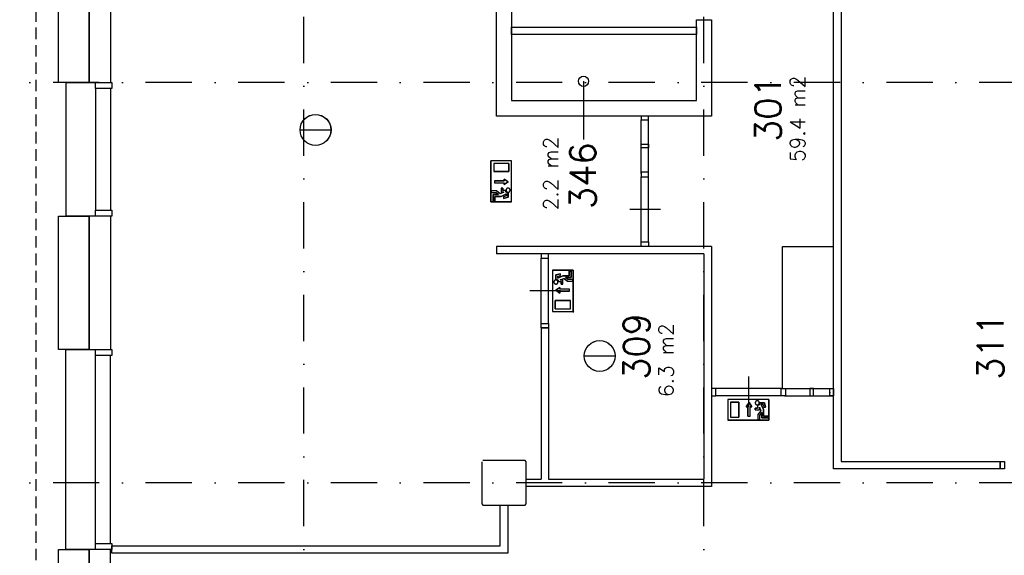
# Model space of a CAD drawing. Header units: millimetres. Extents: x 3852 to 113736, y 134382 to 211102.
# Tile 3 of 14: x 14653 to 27945, y 164895 to 172122. Entities that reach past the tile are written whole.
import ezdxf

# ---------------------------------------------------------------- set-up
doc = ezdxf.new("R2010")
doc.units = ezdxf.units.MM
doc.header["$LTSCALE"] = 100
doc.linetypes.add('B0302', pattern=[12.5, 6.25, -3.125, 0, -3.125])
doc.linetypes.add('B0701', pattern=[2.34375, 1.5625, -0.78125])
for name, color, linetype in [('Bouwkundig', 253, 'Continuous'), ('Bouwkundig tekst', 252, 'Continuous'), ('Stramien', 252, 'B0302')]:
    doc.layers.add(name, color=color, linetype=linetype)
doc.styles.add('bouwk tekst', font='romans.shx')
doc.styles.get("Standard").update_dxf_attribs({"font": 'romans.shx'})

msp = doc.modelspace()

# ---------------------------------------------------------------- linework, layer by layer
msp.add_line((29591, 171273), (27823, 171273))
at = {"layer": 'Bouwkundig', "linetype": 'Continuous'}
for p, q in [((15277, 171273), (15677, 171273)), ((15277, 171273), (15277, 169473)), ((22264, 171291), (22264, 170506)), ((15677, 171193), (15677, 169553)), ((15877, 171193), (15877, 169553)), ((18437, 170635), (18856, 170635)), ((21293, 170220), (21015, 170220)), ((21015, 169665), (21015, 170220)), ((21052, 170183), (21052, 170072)), ((21256, 170183), (21052, 170183)), ((21256, 170183), (21256, 170072)), ((21293, 169665), (21293, 170220)), ((21256, 170072), (21052, 170072)), ((21064, 169948), (21194, 169948)), ((21064, 169921), (21194, 169921)), ((21194, 169948), (21194, 169972)), ((21194, 169972), (21249, 169935)), ((21249, 169935), (21194, 169898)), ((21194, 169898), (21194, 169921)), ((21089, 169813), (21020, 169813)), ((21020, 169813), (21020, 169790)), ((21020, 169790), (21081, 169790)), ((21043, 169763), (21117, 169763)), ((21043, 169675), (21043, 169763)), ((21117, 169763), (21081, 169790)), ((21141, 169773), (21089, 169813)), ((21188, 169795), (21140, 169774)), ((21154, 169850), (21154, 169795)), ((21154, 169850), (21177, 169850)), ((21188, 169795), (21154, 169795)), ((21223, 169771), (21155, 169739)), ((21177, 169850), (21177, 169818)), ((21211, 169818), (21177, 169818)), ((21223, 169744), (21186, 169734)), ((21223, 169744), (21223, 169771)), ((21246, 169787), (21246, 169726)), ((21293, 169665), (21015, 169665)), ((21066, 169675), (21043, 169675)), ((21155, 169739), (21066, 169739)), ((21066, 169739), (21066, 169675)), ((21186, 169734), (21186, 169711)), ((21246, 169726), (21186, 169711)), ((15677, 169473), (15277, 169473)), ((23991, 169063), (21091, 169063)), ((21091, 169063), (21091, 168963)), ((23891, 168963), (23891, 165923)), ((23991, 169063), (23991, 165823)), ((21846, 168741), (22124, 168741)), ((21846, 168741), (21846, 168186)), ((21892, 168680), (21953, 168695)), ((21892, 168619), (21892, 168680)), ((21953, 168672), (21953, 168695)), ((22073, 168731), (22096, 168731)), ((22073, 168667), (22073, 168731)), ((22096, 168731), (22096, 168643)), ((22124, 168741), (22124, 168186)), ((21916, 168662), (21953, 168672)), ((21916, 168635), (21984, 168667)), ((21916, 168662), (21916, 168635)), ((21928, 168588), (21962, 168588)), ((21951, 168611), (21998, 168632)), ((21951, 168611), (21985, 168611)), ((21962, 168556), (21962, 168588)), ((21985, 168556), (21962, 168556)), ((21984, 168667), (22073, 168667)), ((21985, 168556), (21985, 168611)), ((21998, 168633), (22050, 168593)), ((22096, 168643), (22022, 168643)), ((22022, 168643), (22058, 168616)), ((22050, 168593), (22119, 168593)), ((22119, 168616), (22058, 168616)), ((22119, 168593), (22119, 168616)), ((21890, 168471), (21945, 168508)), ((21945, 168434), (21890, 168471)), ((21945, 168508), (21945, 168485)), ((22074, 168485), (21945, 168485)), ((21945, 168458), (21945, 168434)), ((22074, 168458), (21945, 168458)), ((21883, 168223), (21883, 168334)), ((21883, 168334), (22087, 168334)), ((22087, 168223), (22087, 168334)), ((21846, 168186), (22124, 168186)), ((21883, 168223), (22087, 168223)), ((22134, 168185), (22119, 168170)), ((21691, 167963), (21691, 165923)), ((21691, 167963), (21791, 167963)), ((21791, 167963), (21791, 165923)), ((15277, 164973), (15277, 167673)), ((15277, 167673), (15677, 167673)), ((15677, 165053), (15677, 167593)), ((15877, 165053), (15877, 167593)), ((22273, 167585), (22692, 167585)), ((24213, 166999), (24213, 166721)), ((24768, 166999), (24213, 166999)), ((24250, 166962), (24361, 166962)), ((24250, 166962), (24250, 166758)), ((24361, 166962), (24361, 166758)), ((24462, 166900), (24499, 166956)), ((24499, 166956), (24536, 166900)), ((24647, 166953), (24708, 166953)), ((24708, 166953), (24723, 166893)), ((24768, 166999), (24768, 166721)), ((24485, 166900), (24462, 166900)), ((24485, 166771), (24485, 166900)), ((24536, 166900), (24513, 166900)), ((24513, 166771), (24513, 166900)), ((24583, 166883), (24615, 166883)), ((24583, 166860), (24583, 166883)), ((24583, 166860), (24639, 166860)), ((24615, 166917), (24615, 166883)), ((24660, 166847), (24620, 166795)), ((24639, 166894), (24639, 166860)), ((24639, 166894), (24660, 166847)), ((24671, 166823), (24643, 166788)), ((24690, 166930), (24663, 166930)), ((24663, 166930), (24694, 166861)), ((24671, 166749), (24671, 166823)), ((24690, 166930), (24699, 166893)), ((24694, 166861), (24694, 166772)), ((24699, 166893), (24723, 166893)), ((24768, 166721), (24213, 166721)), ((24250, 166758), (24361, 166758)), ((24620, 166795), (24620, 166726)), ((24620, 166726), (24643, 166726)), ((24643, 166726), (24643, 166788)), ((24759, 166749), (24671, 166749)), ((24694, 166772), (24759, 166772)), ((24759, 166772), (24759, 166749)), ((20891, 166158), (20891, 165588)), ((21476, 166173), (20906, 166173)), ((21491, 166158), (21476, 166173)), ((21491, 165588), (21491, 166158)), ((21491, 165923), (21691, 165923)), ((21791, 165923), (23891, 165923)), ((20891, 165588), (20906, 165573)), ((20906, 165573), (21476, 165573)), ((21476, 165573), (21491, 165588)), ((15677, 164973), (15277, 164973))]:
    msp.add_line(p, q, dxfattribs=at)
at = {"layer": 'Bouwkundig', "linetype": 'B0701'}
msp.add_lwpolyline([(14877, 156859), (14877, 185687)], dxfattribs=at)
at = {"layer": 'Bouwkundig', "linetype": 'Continuous'}
for points in [[(21091, 170823), (21091, 182523)], [(21291, 182313), (21291, 171033)], [(15591, 171273), (15591, 173073)], [(15877, 173073), (15877, 171273)], [(25641, 166060), (25641, 172360)], [(25741, 172260), (25741, 166160)], [(21291, 172023), (23791, 172023)], [(21291, 171923), (21291, 172023)], [(23791, 172122), (23991, 172122)], [(23791, 171033), (23791, 172122)], [(23791, 172023), (23791, 171923)], [(23991, 172122), (23991, 170823)], [(23791, 171923), (21291, 171923)], [(21291, 171033), (23791, 171033)], [(21291, 170823), (21091, 170823)], [(23791, 170823), (21291, 170823)], [(23991, 170823), (23791, 170823)], [(23041, 170048), (23041, 170773)], [(23141, 170063), (23141, 170772)], [(23041, 170392), (23041, 170442), (23081, 170442), (23081, 170442), (23141, 170442), (23141, 170392), (23081, 170392)], [(23081, 170392), (23081, 170392), (23041, 170392)], [(21015, 169665), (21293, 169665), (21293, 170220), (21015, 170220), (21015, 169665)], [(21052, 170072), (21256, 170072), (21256, 170183), (21052, 170183), (21052, 170072)], [(21064, 169948), (21064, 169921), (21194, 169921), (21194, 169898), (21249, 169935), (21194, 169972), (21194, 169948), (21064, 169948)], [(23041, 169123), (23041, 170003)], [(23141, 169123), (23140, 170003)], [(21043, 169675), (21066, 169675), (21066, 169739), (21155, 169739), (21223, 169771), (21223, 169744), (21186, 169734), (21186, 169711), (21246, 169726), (21246, 169787), (21241, 169787), (21238, 169788), (21236, 169788), (21233, 169789), (21229, 169791), (21227, 169793), (21225, 169794), (21222, 169796), (21221, 169798), (21218, 169800), (21216, 169803), (21214, 169806), (21213, 169809), (21212, 169813), (21211, 169816), (21210, 169818), (21177, 169818), (21177, 169850), (21154, 169850), (21154, 169795), (21188, 169795), (21140, 169774), (21089, 169813), (21020, 169813), (21020, 169790), (21081, 169790), (21117, 169763), (21043, 169763), (21043, 169675)], [(21246, 169787), (21246, 169787), (21246, 169787), (21245, 169787), (21245, 169787), (21244, 169787), (21244, 169787), (21244, 169787), (21243, 169787), (21243, 169787), (21242, 169787), (21242, 169787), (21242, 169787), (21241, 169787), (21241, 169787), (21240, 169787), (21240, 169787), (21240, 169787), (21239, 169787), (21239, 169787), (21238, 169788), (21238, 169788), (21238, 169788), (21237, 169788), (21237, 169788), (21236, 169788), (21236, 169788), (21236, 169788), (21235, 169788), (21235, 169788), (21234, 169789), (21234, 169789), (21234, 169789), (21233, 169789), (21233, 169789), (21233, 169789), (21232, 169790), (21232, 169790), (21231, 169790), (21231, 169790), (21231, 169790), (21230, 169790), (21230, 169791), (21230, 169791), (21229, 169791), (21229, 169791), (21229, 169791), (21228, 169792), (21228, 169792), (21227, 169792), (21227, 169792), (21227, 169792), (21226, 169793), (21226, 169793), (21226, 169793), (21225, 169793), (21225, 169794), (21225, 169794), (21224, 169794), (21224, 169794), (21224, 169795), (21224, 169795), (21223, 169795), (21223, 169795), (21223, 169796), (21222, 169796), (21222, 169796), (21222, 169796), (21221, 169797), (21221, 169797), (21221, 169797), (21221, 169798), (21220, 169798), (21220, 169798), (21220, 169798), (21219, 169799), (21219, 169799), (21219, 169799), (21219, 169800), (21218, 169800), (21218, 169800), (21218, 169801), (21218, 169801), (21217, 169801), (21217, 169802), (21217, 169802), (21217, 169802), (21216, 169803), (21216, 169803), (21216, 169803), (21216, 169804), (21216, 169804), (21215, 169804), (21215, 169805), (21215, 169805), (21215, 169805), (21215, 169806), (21214, 169806), (21214, 169806), (21214, 169807), (21214, 169807), (21214, 169808), (21213, 169808), (21213, 169808), (21213, 169809), (21213, 169809), (21213, 169809), (21213, 169810), (21213, 169810), (21212, 169811), (21212, 169811), (21212, 169811), (21212, 169812), (21212, 169812), (21212, 169813), (21212, 169813), (21212, 169813), (21211, 169814), (21211, 169814), (21211, 169814), (21211, 169815), (21211, 169815), (21211, 169816), (21211, 169816), (21211, 169816), (21211, 169817), (21211, 169817), (21211, 169818), (21211, 169818)], [(21266, 169842), (21265, 169843), (21264, 169844), (21263, 169845), (21262, 169846), (21261, 169846), (21260, 169847), (21258, 169848), (21257, 169848), (21256, 169849), (21254, 169849), (21253, 169850), (21252, 169850), (21251, 169850), (21249, 169850), (21248, 169850), (21246, 169850), (21245, 169850), (21244, 169850), (21242, 169850), (21241, 169850), (21240, 169850), (21238, 169849), (21237, 169849), (21236, 169848), (21235, 169848), (21233, 169847), (21232, 169846), (21231, 169846), (21230, 169845), (21229, 169844), (21228, 169843), (21227, 169842), (21226, 169841), (21225, 169840), (21224, 169839), (21223, 169838), (21223, 169837), (21222, 169836), (21221, 169835), (21221, 169833), (21220, 169832), (21220, 169831), (21220, 169829), (21219, 169828), (21219, 169827), (21219, 169825), (21219, 169824), (21219, 169823), (21219, 169821), (21219, 169820), (21219, 169819), (21219, 169817), (21220, 169816), (21220, 169815), (21220, 169813), (21221, 169812), (21221, 169811), (21222, 169810), (21223, 169808), (21223, 169807), (21224, 169806), (21225, 169805), (21226, 169804), (21227, 169803), (21228, 169802), (21229, 169801), (21230, 169800), (21231, 169800), (21232, 169799), (21233, 169798), (21235, 169798), (21236, 169797), (21237, 169797), (21238, 169796), (21240, 169796), (21241, 169795), (21242, 169795), (21244, 169795), (21245, 169795), (21246, 169795), (21248, 169795), (21249, 169795), (21251, 169795), (21252, 169795), (21253, 169796), (21254, 169796), (21256, 169797), (21257, 169797), (21258, 169798), (21260, 169798), (21261, 169799), (21262, 169800), (21263, 169800), (21264, 169801), (21265, 169802), (21266, 169803), (21267, 169804), (21268, 169805), (21269, 169806), (21270, 169807), (21270, 169808), (21271, 169810), (21272, 169811), (21272, 169812), (21273, 169813), (21273, 169815), (21273, 169816), (21274, 169817), (21274, 169819), (21274, 169820), (21274, 169821), (21274, 169823), (21274, 169824), (21274, 169825), (21274, 169827), (21274, 169828), (21273, 169829), (21273, 169831), (21273, 169832), (21272, 169833), (21272, 169835), (21271, 169836), (21270, 169837), (21270, 169838), (21269, 169839), (21268, 169840), (21267, 169841), (21266, 169842)], [(21251, 169795), (21255, 169796), (21260, 169799), (21264, 169801), (21267, 169804), (21270, 169807), (21272, 169811), (21274, 169817), (21274, 169824), (21273, 169831), (21271, 169835), (21270, 169837), (21269, 169839), (21267, 169842), (21263, 169845), (21260, 169847), (21256, 169849), (21250, 169850), (21246, 169850), (21242, 169850), (21236, 169849), (21233, 169847), (21229, 169844), (21224, 169840), (21223, 169837), (21220, 169832), (21219, 169828), (21219, 169821), (21220, 169815), (21221, 169811), (21223, 169808), (21225, 169805), (21229, 169801), (21233, 169799), (21236, 169797), (21240, 169796), (21243, 169795), (21248, 169795), (21251, 169795)], [(23302, 169563), (23091, 169563), (22891, 169563)], [(15591, 167673), (15591, 169473)], [(15877, 169473), (15877, 167673)], [(23891, 168963), (21091, 168963)], [(24951, 167148), (24951, 169060), (25641, 169060)], [(21691, 168023), (21691, 168903)], [(21791, 168023), (21790, 168903)], [(22124, 168741), (21846, 168741), (21846, 168186), (22124, 168186), (22124, 168741)], [(22096, 168731), (22073, 168731), (22073, 168667), (21984, 168667), (21916, 168635), (21916, 168662), (21953, 168672), (21953, 168695), (21892, 168680), (21892, 168619), (21898, 168619), (21901, 168618), (21903, 168618), (21906, 168617), (21910, 168615), (21912, 168613), (21914, 168612), (21916, 168610), (21918, 168608), (21921, 168606), (21923, 168603), (21924, 168600), (21926, 168597), (21927, 168593), (21928, 168590), (21929, 168588), (21962, 168588), (21962, 168556), (21985, 168556), (21985, 168611), (21951, 168611), (21998, 168632), (22050, 168593), (22119, 168593), (22119, 168616), (22058, 168616), (22022, 168643), (22096, 168643), (22096, 168731)], [(21873, 168564), (21874, 168563), (21875, 168562), (21876, 168561), (21877, 168560), (21878, 168560), (21879, 168559), (21881, 168558), (21882, 168558), (21883, 168557), (21884, 168557), (21886, 168556), (21887, 168556), (21888, 168556), (21890, 168556), (21891, 168556), (21892, 168556), (21894, 168556), (21895, 168556), (21896, 168556), (21898, 168556), (21899, 168556), (21900, 168557), (21902, 168557), (21903, 168558), (21904, 168558), (21905, 168559), (21907, 168560), (21908, 168560), (21909, 168561), (21910, 168562), (21911, 168563), (21912, 168564), (21913, 168565), (21914, 168566), (21915, 168567), (21915, 168568), (21916, 168569), (21917, 168570), (21917, 168571), (21918, 168573), (21919, 168574), (21919, 168575), (21919, 168577), (21920, 168578), (21920, 168579), (21920, 168581), (21920, 168582), (21920, 168583), (21920, 168585), (21920, 168586), (21920, 168587), (21920, 168589), (21919, 168590), (21919, 168591), (21919, 168593), (21918, 168594), (21917, 168595), (21917, 168596), (21916, 168598), (21915, 168599), (21915, 168600), (21914, 168601), (21913, 168602), (21912, 168603), (21911, 168604), (21910, 168605), (21909, 168606), (21908, 168606), (21907, 168607), (21905, 168608), (21904, 168608), (21903, 168609), (21902, 168609), (21900, 168610), (21899, 168610), (21898, 168611), (21896, 168611), (21895, 168611), (21894, 168611), (21892, 168611), (21891, 168611), (21890, 168611), (21888, 168611), (21887, 168611), (21886, 168610), (21884, 168610), (21883, 168609), (21882, 168609), (21881, 168608), (21879, 168608), (21878, 168607), (21877, 168606), (21876, 168606), (21875, 168605), (21874, 168604), (21873, 168603), (21872, 168602), (21871, 168601), (21870, 168600), (21869, 168599), (21869, 168598), (21868, 168596), (21867, 168595), (21867, 168594), (21866, 168593), (21866, 168591), (21866, 168590), (21865, 168589), (21865, 168587), (21865, 168586), (21865, 168585), (21865, 168583), (21865, 168582), (21865, 168581), (21865, 168579), (21865, 168578), (21866, 168577), (21866, 168575), (21866, 168574), (21867, 168573), (21867, 168571), (21868, 168570), (21869, 168569), (21869, 168568), (21870, 168567), (21871, 168566), (21872, 168565), (21873, 168564)], [(21888, 168611), (21884, 168610), (21879, 168607), (21875, 168605), (21872, 168602), (21869, 168599), (21867, 168595), (21865, 168589), (21865, 168582), (21866, 168575), (21867, 168571), (21869, 168569), (21870, 168567), (21872, 168564), (21875, 168561), (21879, 168559), (21883, 168557), (21889, 168556), (21893, 168556), (21897, 168556), (21902, 168557), (21906, 168559), (21910, 168562), (21914, 168566), (21916, 168569), (21918, 168574), (21920, 168578), (21920, 168585), (21919, 168591), (21918, 168595), (21916, 168598), (21913, 168601), (21910, 168605), (21906, 168607), (21903, 168609), (21898, 168610), (21896, 168611), (21891, 168611), (21888, 168611)], [(21892, 168619), (21893, 168619), (21893, 168619), (21894, 168619), (21894, 168619), (21894, 168619), (21895, 168619), (21895, 168619), (21896, 168619), (21896, 168619), (21896, 168619), (21897, 168619), (21897, 168619), (21898, 168619), (21898, 168619), (21898, 168619), (21899, 168619), (21899, 168619), (21900, 168619), (21900, 168619), (21900, 168619), (21901, 168618), (21901, 168618), (21902, 168618), (21902, 168618), (21902, 168618), (21903, 168618), (21903, 168618), (21904, 168618), (21904, 168618), (21904, 168617), (21905, 168617), (21905, 168617), (21906, 168617), (21906, 168617), (21906, 168617), (21907, 168616), (21907, 168616), (21907, 168616), (21908, 168616), (21908, 168616), (21909, 168616), (21909, 168615), (21909, 168615), (21910, 168615), (21910, 168615), (21910, 168615), (21911, 168614), (21911, 168614), (21911, 168614), (21912, 168614), (21912, 168614), (21912, 168613), (21913, 168613), (21913, 168613), (21913, 168613), (21914, 168612), (21914, 168612), (21914, 168612), (21915, 168612), (21915, 168611), (21915, 168611), (21916, 168611), (21916, 168611), (21916, 168610), (21917, 168610), (21917, 168610), (21917, 168610), (21917, 168609), (21918, 168609), (21918, 168609), (21918, 168608), (21919, 168608), (21919, 168608), (21919, 168608), (21919, 168607), (21920, 168607), (21920, 168607), (21920, 168606), (21920, 168606), (21921, 168606), (21921, 168605), (21921, 168605), (21921, 168605), (21922, 168604), (21922, 168604), (21922, 168604), (21922, 168603), (21923, 168603), (21923, 168603), (21923, 168602), (21923, 168602), (21924, 168602), (21924, 168601), (21924, 168601), (21924, 168601), (21924, 168600), (21924, 168600), (21925, 168600), (21925, 168599), (21925, 168599), (21925, 168598), (21925, 168598), (21926, 168598), (21926, 168597), (21926, 168597), (21926, 168597), (21926, 168596), (21926, 168596), (21926, 168595), (21927, 168595), (21927, 168595), (21927, 168594), (21927, 168594), (21927, 168594), (21927, 168593), (21927, 168593), (21927, 168592), (21927, 168592), (21928, 168592), (21928, 168591), (21928, 168591), (21928, 168590), (21928, 168590), (21928, 168590), (21928, 168589), (21928, 168589), (21928, 168588), (21928, 168588)], [(21952, 168463), (21741, 168463), (21541, 168463)], [(22074, 168458), (22074, 168485), (21945, 168485), (21945, 168508), (21890, 168471), (21945, 168434), (21945, 168458), (22074, 168458)], [(22087, 168334), (21883, 168334), (21883, 168223), (22087, 168223), (22087, 168334)], [(24491, 167309), (24491, 167098), (24491, 166898)], [(24491, 167309), (24491, 167098), (24491, 166898)], [(24931, 167148), (24050, 167148)], [(24991, 167148), (25641, 167148)], [(25320, 167048), (25370, 167048), (25370, 167088), (25370, 167088), (25370, 167148), (25320, 167148), (25320, 167088)], [(25320, 167088), (25320, 167088), (25320, 167048)], [(24931, 167048), (24050, 167048)], [(24768, 166721), (24768, 166999), (24213, 166999), (24213, 166721), (24768, 166721)], [(24361, 166758), (24361, 166962), (24250, 166962), (24250, 166758), (24361, 166758)], [(24485, 166771), (24513, 166771), (24513, 166900), (24536, 166900), (24499, 166956), (24462, 166900), (24485, 166900), (24485, 166771)], [(24591, 166972), (24590, 166971), (24589, 166970), (24588, 166969), (24588, 166968), (24587, 166967), (24586, 166966), (24586, 166965), (24585, 166963), (24585, 166962), (24584, 166961), (24584, 166959), (24584, 166958), (24583, 166957), (24583, 166955), (24583, 166954), (24583, 166953), (24583, 166951), (24583, 166950), (24583, 166949), (24584, 166947), (24584, 166946), (24584, 166945), (24585, 166943), (24585, 166942), (24586, 166941), (24586, 166940), (24587, 166938), (24588, 166937), (24588, 166936), (24589, 166935), (24590, 166934), (24591, 166933), (24592, 166932), (24593, 166931), (24594, 166930), (24595, 166930), (24597, 166929), (24598, 166928), (24599, 166928), (24600, 166927), (24601, 166927), (24603, 166926), (24604, 166926), (24605, 166925), (24607, 166925), (24608, 166925), (24609, 166925), (24611, 166925), (24612, 166925), (24614, 166925), (24615, 166925), (24616, 166925), (24618, 166926), (24619, 166926), (24620, 166927), (24621, 166927), (24623, 166928), (24624, 166928), (24625, 166929), (24626, 166930), (24627, 166930), (24628, 166931), (24629, 166932), (24630, 166933), (24631, 166934), (24632, 166935), (24633, 166936), (24634, 166937), (24635, 166938), (24635, 166940), (24636, 166941), (24636, 166942), (24637, 166943), (24637, 166945), (24638, 166946), (24638, 166947), (24638, 166949), (24638, 166950), (24638, 166951), (24639, 166953), (24638, 166954), (24638, 166955), (24638, 166957), (24638, 166958), (24638, 166959), (24637, 166961), (24637, 166962), (24636, 166963), (24636, 166965), (24635, 166966), (24635, 166967), (24634, 166968), (24633, 166969), (24632, 166970), (24631, 166971), (24630, 166972), (24629, 166973), (24628, 166974), (24627, 166975), (24626, 166976), (24625, 166976), (24624, 166977), (24623, 166978), (24621, 166978), (24620, 166979), (24619, 166979), (24618, 166980), (24616, 166980), (24615, 166980), (24614, 166980), (24612, 166980), (24611, 166980), (24609, 166980), (24608, 166980), (24607, 166980), (24605, 166980), (24604, 166980), (24603, 166979), (24601, 166979), (24600, 166978), (24599, 166978), (24598, 166977), (24597, 166976), (24595, 166976), (24594, 166975), (24593, 166974), (24592, 166973), (24591, 166972)], [(24638, 166957), (24637, 166961), (24635, 166967), (24632, 166970), (24630, 166973), (24626, 166976), (24622, 166978), (24616, 166980), (24609, 166980), (24603, 166979), (24599, 166978), (24597, 166977), (24594, 166975), (24592, 166973), (24589, 166970), (24586, 166966), (24585, 166962), (24583, 166956), (24583, 166952), (24583, 166948), (24585, 166943), (24587, 166939), (24590, 166935), (24594, 166931), (24597, 166929), (24601, 166927), (24605, 166925), (24612, 166925), (24618, 166926), (24622, 166928), (24626, 166929), (24629, 166932), (24632, 166935), (24635, 166939), (24637, 166942), (24638, 166947), (24638, 166949), (24638, 166954), (24638, 166957)], [(24759, 166749), (24759, 166772), (24694, 166772), (24694, 166861), (24663, 166930), (24690, 166930), (24699, 166893), (24723, 166893), (24708, 166953), (24647, 166953), (24646, 166947), (24646, 166944), (24645, 166942), (24644, 166939), (24643, 166936), (24641, 166933), (24640, 166931), (24638, 166929), (24636, 166927), (24633, 166924), (24630, 166922), (24627, 166921), (24624, 166919), (24620, 166918), (24617, 166917), (24615, 166917), (24615, 166883), (24583, 166883), (24583, 166860), (24639, 166860), (24639, 166894), (24660, 166847), (24620, 166795), (24620, 166726), (24643, 166726), (24643, 166788), (24671, 166823), (24671, 166749), (24759, 166749)], [(24647, 166953), (24647, 166952), (24647, 166952), (24647, 166951), (24647, 166951), (24647, 166951), (24647, 166950), (24647, 166950), (24647, 166949), (24647, 166949), (24647, 166949), (24647, 166948), (24647, 166948), (24647, 166947), (24646, 166947), (24646, 166947), (24646, 166946), (24646, 166946), (24646, 166945), (24646, 166945), (24646, 166945), (24646, 166944), (24646, 166944), (24646, 166943), (24646, 166943), (24645, 166943), (24645, 166942), (24645, 166942), (24645, 166941), (24645, 166941), (24645, 166941), (24645, 166940), (24645, 166940), (24644, 166940), (24644, 166939), (24644, 166939), (24644, 166938), (24644, 166938), (24644, 166938), (24643, 166937), (24643, 166937), (24643, 166937), (24643, 166936), (24643, 166936), (24643, 166936), (24642, 166935), (24642, 166935), (24642, 166934), (24642, 166934), (24642, 166934), (24641, 166933), (24641, 166933), (24641, 166933), (24641, 166932), (24640, 166932), (24640, 166932), (24640, 166931), (24640, 166931), (24639, 166931), (24639, 166930), (24639, 166930), (24639, 166930), (24638, 166929), (24638, 166929), (24638, 166929), (24638, 166929), (24637, 166928), (24637, 166928), (24637, 166928), (24637, 166927), (24636, 166927), (24636, 166927), (24636, 166926), (24635, 166926), (24635, 166926), (24635, 166926), (24634, 166925), (24634, 166925), (24634, 166925), (24634, 166925), (24633, 166924), (24633, 166924), (24633, 166924), (24632, 166924), (24632, 166923), (24632, 166923), (24631, 166923), (24631, 166923), (24631, 166922), (24630, 166922), (24630, 166922), (24630, 166922), (24629, 166922), (24629, 166921), (24628, 166921), (24628, 166921), (24628, 166921), (24627, 166921), (24627, 166920), (24627, 166920), (24626, 166920), (24626, 166920), (24626, 166920), (24625, 166920), (24625, 166919), (24624, 166919), (24624, 166919), (24624, 166919), (24623, 166919), (24623, 166919), (24623, 166919), (24622, 166918), (24622, 166918), (24621, 166918), (24621, 166918), (24621, 166918), (24620, 166918), (24620, 166918), (24619, 166918), (24619, 166918), (24619, 166917), (24618, 166917), (24618, 166917), (24617, 166917), (24617, 166917), (24617, 166917), (24616, 166917), (24616, 166917), (24615, 166917)], [(24976, 167048), (25638, 167048)], [(25741, 166160), (27891, 166160)], [(27891, 166160), (27891, 166060)], [(27891, 166060), (25641, 166060)], [(23991, 165823), (21491, 165823)], [(21141, 165573), (21241, 165573)], [(21141, 165023), (21141, 165573)], [(21241, 165573), (21241, 164923)], [(15591, 163173), (15591, 164973)], [(15877, 163213), (15877, 164973)], [(15897, 165023), (21141, 165023)], [(15897, 164923), (15897, 165023)], [(21241, 164923), (15897, 164923)]]:
    msp.add_lwpolyline(points, dxfattribs=at)
for points in [[(15177, 171273), (15177, 173073), (15591, 173073), (15591, 171273)], [(15677, 171193), (15677, 171273), (15897, 171273), (15897, 171193)], [(23041, 170823), (23041, 170773), (23081, 170773), (23081, 170773), (23141, 170773), (23141, 170823)], [(23041, 170063), (23041, 170003), (23140, 170003), (23140, 170063)], [(21246, 169787), (21240, 169787), (21230, 169791), (21224, 169794), (21220, 169798), (21216, 169804), (21213, 169810), (21211, 169815), (21210, 169818), (21177, 169818), (21177, 169850), (21154, 169850), (21154, 169795), (21188, 169795), (21140, 169774), (21089, 169813), (21020, 169813), (21020, 169790), (21081, 169790), (21117, 169763), (21043, 169763), (21043, 169675), (21066, 169675), (21066, 169739), (21155, 169739), (21223, 169771), (21223, 169744), (21186, 169734), (21186, 169711), (21246, 169726)], [(15677, 169473), (15677, 169553), (15897, 169553), (15897, 169473)], [(15177, 167673), (15177, 169473), (15591, 169473), (15591, 167673)], [(23041, 169063), (23041, 169123), (23141, 169123), (23141, 169063)], [(21691, 168963), (21691, 168903), (21790, 168903), (21790, 168963)], [(21892, 168619), (21899, 168619), (21909, 168615), (21915, 168612), (21918, 168608), (21923, 168602), (21926, 168596), (21928, 168591), (21929, 168588), (21962, 168588), (21962, 168556), (21985, 168556), (21985, 168611), (21951, 168611), (21998, 168632), (22050, 168593), (22119, 168593), (22119, 168616), (22058, 168616), (22022, 168643), (22096, 168643), (22096, 168731), (22073, 168731), (22073, 168667), (21984, 168667), (21916, 168635), (21916, 168662), (21953, 168672), (21953, 168695), (21892, 168680)], [(21691, 167963), (21691, 168023), (21791, 168023), (21791, 167963)], [(15677, 167593), (15677, 167673), (15897, 167673), (15897, 167593)], [(23991, 167048), (24050, 167048), (24050, 167148), (23991, 167148)], [(24991, 167048), (24931, 167048), (24931, 167148), (24991, 167148)], [(25641, 167048), (25591, 167048), (25591, 167097), (25591, 167088), (25591, 167148), (25641, 167148)], [(24647, 166953), (24646, 166946), (24643, 166936), (24639, 166931), (24636, 166927), (24630, 166922), (24623, 166919), (24618, 166917), (24615, 166917), (24615, 166883), (24583, 166883), (24583, 166860), (24639, 166860), (24639, 166894), (24660, 166847), (24620, 166795), (24620, 166726), (24643, 166726), (24643, 166788), (24671, 166823), (24671, 166749), (24759, 166749), (24759, 166772), (24694, 166772), (24694, 166861), (24663, 166930), (24690, 166930), (24699, 166893), (24723, 166893), (24708, 166953)], [(27891, 166160), (27950, 166160), (27950, 166061), (27891, 166061)], [(15177, 159573), (15177, 164973), (15591, 164973), (15591, 159573)], [(15677, 164973), (15677, 165053), (15897, 165053), (15897, 164973)]]:
    msp.add_lwpolyline(points, close=True, dxfattribs=at)
for centre, radius in [((22264, 171291), 68.8), ((18647, 170635), 209), ((18647, 170635), 208), ((22483, 167585), 209), ((22483, 167585), 208)]:
    msp.add_circle(centre, radius, dxfattribs=at)
at = {"layer": 'Stramien'}
for p, q in [((18491, 144035), (18491, 195732)), ((23891, 144035), (23891, 195732)), ((113236, 171273), (3852, 171273)), ((113236, 165873), (3852, 165873))]:
    msp.add_line(p, q, dxfattribs=at)

# ---------------------------------------------------------------- texts
at = {"layer": 'Bouwkundig tekst', "linetype": 'Continuous'}
for s, p in [('301', (24930, 170473)), ('346', (22430, 169566)), ('309', (23155, 167263)), ('311', (27934, 167263))]:
    msp.add_text(s, height=350, rotation=90, dxfattribs=at).set_placement(p)
at = {"layer": 'Bouwkundig tekst', "linetype": 'Continuous', "char_height": 200, "width": 1805, "attachment_point": 1, "rotation": 90, "style": 'bouwk tekst'}
for s, insert in [('59.4 m2', (25055, 170203)), ('2.2 m2', (21723, 169549)), ('6.3 m2', (23280, 167032))]:
    msp.add_mtext(s, dxfattribs=dict(at, insert=insert))

doc.saveas('drawing.dxf')
